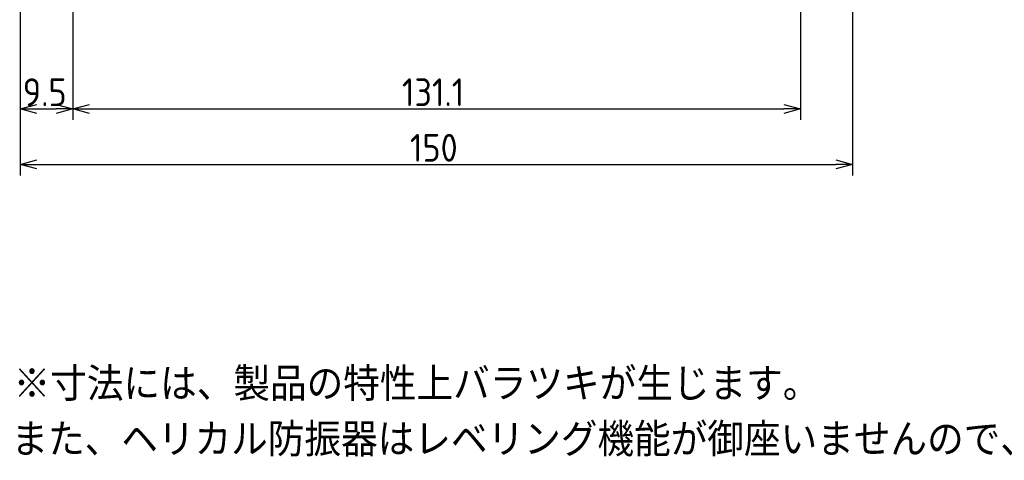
# Model space of a CAD drawing. Extents: x -149 to 317, y 137 to 322.
# Tile 1 of 6: x -148 to 29, y 137 to 216. Entities that reach past the tile are written whole.
import ezdxf

# ---------------------------------------------------------------- set-up
doc = ezdxf.new("R2010")
doc.units = 0
doc.header["$LTSCALE"] = 0.2
doc.layers.get('0').update_dxf_attribs({"linetype": 'CONTINUOUS'})
doc.layers.add('18-0-CON', color=3, linetype='CONTINUOUS')
doc.styles.add('DIMENSION', font='isocp.shx', dxfattribs={"bigfont": 'bigfont.shx'})
doc.styles.get("Standard").update_dxf_attribs({"font": 'isocp.shx', "bigfont": 'bigfont.shx'})

# ---------------------------------------------------------------- blocks, each defined once
blk = doc.blocks.new('*U99')
for s, p in [('※寸法には、製品の特性上バラツキが生じます。', (-149.37, 147.42)), ('また、ヘリカル防振器はレベリング機能が御座いませんので、お客様にてシム等を用いてレベリングをお願い致します。', (-149.77, 137.42))]:
    blk.add_text(s, height=6).set_placement(p)
blk = doc.blocks.new('_OPEN30')
at = {"color": 0, "linetype": 'BYBLOCK'}
for p, q in [((-1, 0.268), (0, 0)), ((0, 0), (-1, -0.268)), ((0, 0), (-1, 0))]:
    blk.add_line(p, q, dxfattribs=at)
blk = doc.blocks.new('*U52')
at = {"layer": '18-0-CON', "color": 0, "style": 'DIMENSION'}
blk.add_text('9.5', height=5, dxfattribs=at).set_placement((-147.72, 200.5))
blk = doc.blocks.new('*U50')
at = {"layer": '18-0-CON', "color": 0, "style": 'DIMENSION'}
blk.add_text('131.1', height=5, dxfattribs=at).set_placement((-79.4, 200.5))
blk = doc.blocks.new('*U48')
at = {"layer": '18-0-CON', "color": 0, "style": 'DIMENSION'}
blk.add_text('150', height=5, dxfattribs=at).set_placement((-77.95, 190.5))

msp = doc.modelspace()

# ---------------------------------------------------------------- linework, layer by layer
at = {"color": 0}
for p, q in [((-148.2, 259.9), (-148.2, 198)), ((-148.2, 259.9), (-148.2, 188)), ((1.8, 249.9), (1.8, 188)), ((-138.7, 248.18), (-138.7, 198)), ((-7.6, 247.73), (-7.6, 198)), ((-138.7, 244.9), (-138.7, 198)), ((-145.2, 200), (-141.7, 200)), ((-135.7, 200), (-10.6, 200)), ((-145.2, 190), (-1.2, 190))]:
    msp.add_line(p, q, dxfattribs=at)

# ---------------------------------------------------------------- block references
for name in ['*U52', '*U50', '*U48']:
    msp.add_blockref(name, (0, 0), dxfattribs=at)
at = {"color": 0, "xscale": 3, "yscale": 3, "zscale": 3, "rotation": 180}
for p in [(-148.2, 200), (-138.7, 200), (-148.2, 190)]:
    msp.add_blockref('_OPEN30', p, dxfattribs=at)
at = {"color": 0, "xscale": 3, "yscale": 3, "zscale": 3}
for p in [(-138.7, 200), (-7.6, 200), (1.8, 190)]:
    msp.add_blockref('_OPEN30', p, dxfattribs=at)
msp.add_blockref('*U99', (0, 0))

doc.saveas('drawing.dxf')
